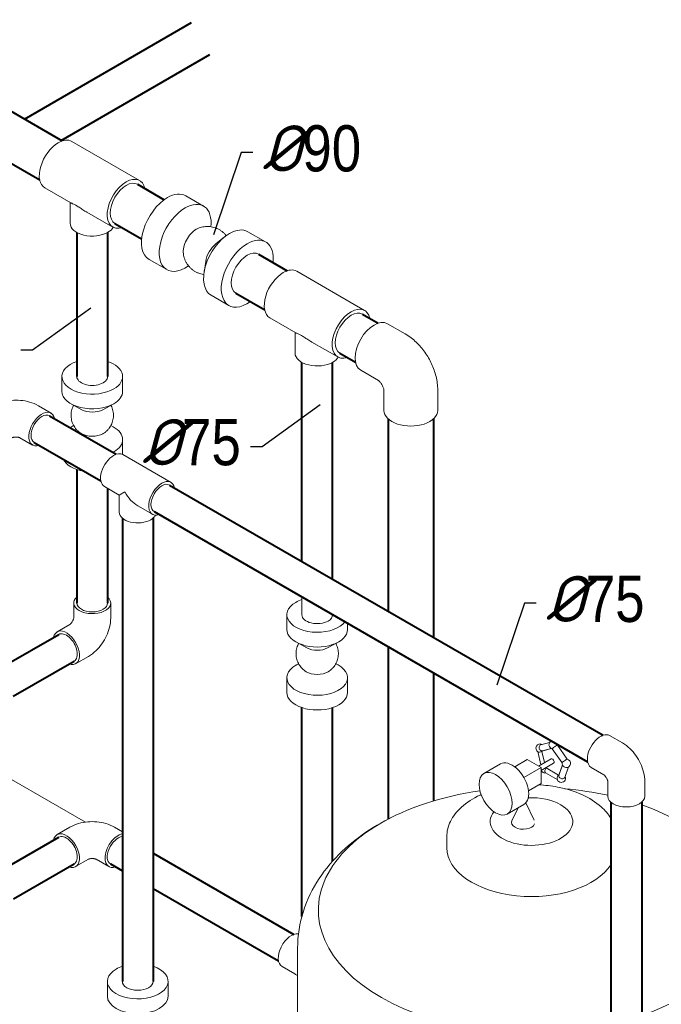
# Model space of a CAD drawing. Extents: x 4114239 to 5838486, y 780458 to 1383318.
# Tile 39 of 231: x 4331482 to 4336228, y 1014696 to 1021980. Entities that reach past the tile are written whole.
import ezdxf

# ---------------------------------------------------------------- set-up
doc = ezdxf.new("R2010")
doc.units = 0
doc.header["$MEASUREMENT"] = 0
doc.layers.add('Основные', color=160, linetype='Continuous', lineweight=40)
doc.styles.add('ГОСТ 250', font='isocpeui.ttf', dxfattribs={"height": 300})

msp = doc.modelspace()

# ---------------------------------------------------------------- linework, layer by layer
at = {"linetype": 'Continuous', "lineweight": 40, "extrusion": (5.55112e-17, 0.816497, 0.57735)}
for p, q in [((4330243.948, 1021979.9843), (4331796.8954, 1021083.3897)), ((4331516.6428, 1021245.1936), (4332751.7332, 1021958.2734)), ((4331789.8188, 1021087.4754, 0), (4332888.3207, 1021721.6958, 0)), ((4330077.0071, 1021690.8342, 0), (4331629.9546, 1020794.2396, 0)), ((4332353.1065, 1020762.2611, 0), (4332550.9032, 1020648.0631, 0)), ((4332186.1656, 1020473.111, 0), (4332383.9623, 1020358.913)), ((4331904.6988, 1020405.8532, 0), (4331904.6988, 1019339.9571, 0)), ((4332132.3454, 1020405.8532), (4332132.3454, 1019339.9571, 0)), ((4333248.2836, 1020245.4304, 0), (4333460.885, 1020122.6849, 0)), ((4333081.3427, 1019956.2803, 0), (4333293.9442, 1019833.5348, 0)), ((4334017.0961, 1019801.5562, 0), (4334132.7696, 1019734.7721, 0)), ((4333850.1552, 1019512.4062, 0), (4333965.8288, 1019445.622, 0)), ((4333568.6884, 1017972.6019, 0), (4333568.6884, 1019445.1483, 0)), ((4333796.335, 1017841.17, 0), (4333796.335, 1019445.1483)), ((4331702.8935, 1019049.8191, 0), (4332195.9192, 1018765.1705, 0)), ((4334208.0597, 1019026.0658, 0), (4334208.0597, 1017603.4607, 0)), ((4334541.9414, 1019026.0658), (4334541.9414, 1017410.694, 0)), ((4331589.0702, 1018852.6713, 0), (4332082.0959, 1018568.0227, 0)), ((4331904.6988, 1018653.1956, 0), (4331904.6988, 1017664.7535)), ((4332589.9515, 1018537.6759, 0), (4335796.3776, 1016686.4449, 0)), ((4332132.3454, 1018512.7248), (4332132.3454, 1017664.7535)), ((4332476.1282, 1018340.5281, 0), (4335682.5543, 1016489.2971, 0)), ((4332241.0759, 1018292.6614), (4332241.0759, 1014865.5067, 0)), ((4332468.7225, 1018292.6614), (4332468.7225, 1014865.5067)), ((4331349.5793, 1017189.1543, 0), (4331770.3775, 1017432.1023)), ((4334208.0597, 1017340.597), (4334208.0597, 1016066.4932)), ((4331434.6549, 1016975.4091, 0), (4331884.2008, 1017234.9545)), ((4334541.9414, 1017147.8303, 0), (4334541.9414, 1016200.2557)), ((4333568.6884, 1015345.8689, 0), (4333568.6884, 1016891.2001, 0)), ((4333796.335, 1015755.3594, 0), (4333796.335, 1016891.2001, 0)), ((4335854.6265, 1016191.2593, 0), (4335854.6265, 1012779.2223, 0)), ((4336082.2732, 1016191.2593), (4336082.2732, 1012779.2223, 0)), ((4331420.3752, 1015729.6295, 0), (4331770.3775, 1015931.7035, 0)), ((4332468.7225, 1015815.0465, 0), (4333510.4395, 1015213.6109, 0)), ((4331435.2822, 1015475.3724, 0), (4331884.2008, 1015734.5557)), ((4332152.8434, 1015734.5557, 0), (4332241.0759, 1015683.6146, 0)), ((4332468.7225, 1015552.1828, 0), (4333396.6162, 1015016.4631, 0))]:
    msp.add_line(p, q, dxfattribs=at)
at = {"color": 0, "linetype": 'Continuous', "lineweight": 0, "extrusion": (5.55112e-17, 0.816497, 0.57735)}
for p, q in [((4331866.8138, 1021079.8232, 0), (4332369.0418, 1020789.8618, 0)), ((4331668.0024, 1020735.4718, 0), (4331859.5259, 1020624.8956, 0)), ((4331854.6165, 1020473.9445), (4331854.6165, 1020627.7301, 0)), ((4332710.4172, 1020676.885, 0), (4332841.3399, 1020601.2967, 0)), ((4331978.7069, 1020556.0865, 0), (4332170.2304, 1020445.5103, 0)), ((4333169.7197, 1020411.7066, 0), (4333300.6423, 1020336.1183, 0)), ((4332933.7668, 1020322.3649, 0), (4332997.833, 1020373.4911, 0)), ((4332438.7589, 1020206.3589, 0), (4332569.6815, 1020130.7707)), ((4332857.4571, 1020190.1926, 0), (4332845.2136, 1020109.1465)), ((4333530.8034, 1020119.1184, 0), (4334033.0314, 1019829.1569)), ((4332898.0613, 1019941.1805, 0), (4333028.984, 1019865.5923, 0)), ((4333331.992, 1019774.7669), (4333523.5155, 1019664.1908)), ((4334333.6107, 1019655.6174, 0), (4334202.6881, 1019731.2056, 0)), ((4333518.6061, 1019513.2396), (4333518.6061, 1019667.0252, 0)), ((4333642.6965, 1019595.3816, 0), (4333834.22, 1019484.8055)), ((4331793.9107, 1019339.9571, 0), (4331793.9107, 1019230.9118, 0)), ((4332243.1335, 1019339.9571), (4332243.1335, 1019230.9118)), ((4334134.6791, 1019311.3353, 0), (4334003.8766, 1019386.8542, 0)), ((4334176.1891, 1019239.4379), (4334176.1891, 1019088.4002, 0)), ((4334573.8119, 1019239.5766, 0), (4334573.8119, 1019088.4002)), ((4331714.2758, 1019069.5338, 0), (4331619.8398, 1019124.0565)), ((4331941.3789, 1019094.5707, 0), (4331864.2358, 1019136.6674, 0)), ((4332095.6653, 1019094.5707), (4332172.8084, 1019136.6674)), ((4331880.9756, 1018977.4154), (4331864.2358, 1018968.2805)), ((4332156.0686, 1018977.4154), (4332172.8084, 1018968.2805, 0)), ((4331577.6879, 1018832.9565, 0), (4331483.2518, 1018887.4792)), ((4331937.0202, 1018918.6456, 0), (4331937.0187, 1018918.6466)), ((4332100.024, 1018918.6456, 0), (4332100.0255, 1018918.6466)), ((4332243.1335, 1018874.0362), (4332243.1335, 1018764.9909)), ((4332601.3339, 1018557.3907, 0), (4332245.0525, 1018763.0898)), ((4332218.3112, 1018463.0924, 0), (4332108.4645, 1018526.5124)), ((4332218.3112, 1018463.0924), (4332258.3169, 1018486.1897)), ((4332218.3112, 1018463.0924, 0), (4332218.3112, 1018336.2524)), ((4332464.7459, 1018320.8133, 0), (4332354.8992, 1018384.2333, 0)), ((4331881.9341, 1017555.7082), (4331881.9341, 1017664.7535)), ((4332155.1101, 1017555.7082), (4332155.1101, 1017664.7535)), ((4333568.6884, 1017577.9616, 0), (4333568.6884, 1017709.7382, 0)), ((4333457.9003, 1017468.9162, 0), (4333457.9003, 1017577.9616, 0)), ((4333796.335, 1017577.9616, 0), (4333796.335, 1017578.3063, 0)), ((4331853.4312, 1017506.3397), (4331758.9952, 1017451.817)), ((4333907.1231, 1017468.9162, 0), (4333907.1231, 1017514.3428, 0)), ((4333605.3685, 1017332.5752, 0), (4333528.2254, 1017374.6719, 0)), ((4333759.6549, 1017332.5752), (4333836.798, 1017374.6719, 0)), ((4331990.0192, 1017269.7624), (4331895.5832, 1017215.2397)), ((4333544.9652, 1017215.4199, 0), (4333528.2254, 1017206.285, 0)), ((4333820.0582, 1017215.4199, 0), (4333836.798, 1017206.285, 0)), ((4333457.9003, 1017002.9953), (4333457.9003, 1017112.0406, 0)), ((4333907.1231, 1017002.9953), (4333907.1231, 1017112.0406, 0)), ((4335336.9018, 1016616.3639, 0), (4335401.6237, 1016633.2944, 0)), ((4335845.5109, 1016684.3642), (4335939.9469, 1016629.8415, 0)), ((4335336.7166, 1016468.2598, 0), (4335313.2668, 1016565.1343, 0)), ((4335344.3243, 1016567.0319), (4335364.3689, 1016484.2248, 0)), ((4335415.1424, 1016587.7734, 0), (4335345.1407, 1016569.4618)), ((4335348.5777, 1016571.7294, 0), (4335413.2996, 1016588.6599)), ((4335420.8538, 1016586.0058, 0), (4335493.7559, 1016482.7553)), ((4335458.5424, 1016612.6166), (4335531.4445, 1016509.3661)), ((4335143.0641, 1016452.9534, 0), (4335236.2889, 1016506.7767, 0)), ((4335338.2369, 1016447.917), (4335236.2889, 1016506.7767)), ((4335319.8594, 1016458.5273, 0), (4335412.4138, 1016511.9636, 0)), ((4335338.2369, 1016426.6966), (4335430.7913, 1016480.1329)), ((4335037.6404, 1016474.144, 0), (4334915.3028, 1016403.5124)), ((4335338.2369, 1016447.917), (4335210.6518, 1016374.2558)), ((4335338.2369, 1016330.1976, 0), (4335338.2369, 1016447.917)), ((4335457.9748, 1016359.2152), (4335371.0682, 1016409.3907)), ((4335375.1628, 1016445.4355, 0), (4335468.0423, 1016391.8116, 0)), ((4335470.1795, 1016392.3706, 0), (4335495.5531, 1016467.8939, 0)), ((4335496.142, 1016466.453), (4335470.3513, 1016389.6884, 0)), ((4335539.8761, 1016451.7596, 0), (4335514.0854, 1016374.995)), ((4335708.9229, 1016447.7868), (4335803.2783, 1016393.3107)), ((4331967.6214, 1016043.8851), (4331420.3752, 1016359.8379, 0)), ((4335245.0121, 1016276.3743), (4335338.2369, 1016330.1976, 0)), ((4335831.8618, 1016234.8503), (4335831.8618, 1016343.8026)), ((4336105.0378, 1016234.8503, 0), (4336105.0378, 1016343.8956, 0)), ((4335226.1879, 1016187.4751, 0), (4335287.3346, 1016059.1049)), ((4335210.6518, 1016174.4794, 0), (4335088.3143, 1016103.8477, 0)), ((4335168.3954, 1016150.0826), (4335122.7882, 1016054.3356, 0)), ((4331853.4312, 1016005.9409), (4331758.9952, 1015951.4183)), ((4332183.613, 1016005.9409), (4332241.0759, 1015972.7647, 0)), ((4334640.7, 1015854.7009), (4334640.7, 1015935.2545, 0)), ((4331990.0192, 1015769.3636, 0), (4331895.5832, 1015714.8409, 0)), ((4332047.025, 1015769.3636, 0), (4332141.461, 1015714.8409)), ((4333537.2515, 1014322.0164), (4333537.2515, 1015111.5)), ((4333517.4208, 1014920.4302), (4333422.9848, 1014974.9528)), ((4332130.2878, 1014865.5067, 0), (4332130.2878, 1014756.4614, 0)), ((4332579.5105, 1014865.5067), (4332579.5105, 1014756.4614))]:
    msp.add_line(p, q, dxfattribs=at)
at = {"color": 7, "lineweight": 25, "ltscale": 1000}
for points in [[(4333206.3232, 1020996.2721), (4333118.8151, 1020996.2721), (4332915.8545, 1020389.5924)], [(4331489.7206, 1019538.7035), (4331577.2287, 1019538.7035), (4332006.8542, 1019849.5317)], [(4333187.9533, 1018822.7006), (4333275.4614, 1018822.7006), (4333705.0869, 1019133.5289)], [(4335302.5994, 1017663.2828), (4335215.0913, 1017663.2828), (4335012.1308, 1017056.6032)]]:
    msp.add_lwpolyline(points, dxfattribs=at)
at = {"color": 0, "linetype": 'Continuous', "lineweight": 0}
for centre, start, end in [((4335330.7611, 1016590.9132, 0), 62.42886138, 239.96579585), ((4335427.7194, 1016616.2764), 115.93604387, 257.45537254), ((4335427.7194, 1016616.2764), 352.99419626, 4.06395601), ((4335524.6777, 1016478.9554, 0), 172.5632129, 239.83989703), ((4335524.6777, 1016478.9554, 0), 263.01845229, 77.88635601), ((4335367.7959, 1016437.9169, 0), 200.64821222, 282.23058825), ((4335487.6429, 1016368.7231, 0), 184.59654565, 23.6597629)]:
    msp.add_arc(centre, 31.1545, start, end, dxfattribs=at)
at = {"color": 0, "linetype": 'Continuous', "lineweight": 0, "extrusion": (8.69853e-17, 2.06174e-16, -1)}
for centre, start_param, end_param in [((4331767.4081, 1020907.6475, 0), 3.141592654, 5.497787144), ((4331767.4081, 1020907.6475, 0), 5.497787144, 6.283185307), ((4332269.6361, 1020617.6861, 0), 2.567517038, 5.497787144), ((4332269.6361, 1020617.6861, 0), 5.497787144, 6.857260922), ((4333431.3977, 1019946.9426), 5.497787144, 6.283185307), ((4333431.3977, 1019946.9426), 3.141592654, 5.497787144), ((4333933.6257, 1019656.9812, 0), 5.497787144, 6.857260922), ((4333933.6257, 1019656.9812, 0), 2.567517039, 5.497787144), ((4334103.2823, 1019559.0299, 0), 3.141592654, 6.283185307)]:
    msp.add_ellipse(centre, major_axis=(99.4057, 172.1757), ratio=0.577350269, start_param=start_param, end_param=end_param, dxfattribs=at)
at = {"color": 0, "linetype": 'Continuous', "lineweight": 0, "extrusion": (1.11556e-17, 1.85856e-16, -1)}
for centre, major_axis, end_param in [((4332269.6361, 1020617.6861, 0), (83.4704, 144.575), 6.283185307), ((4333164.8132, 1020100.8553, 0), (83.4704, 144.575), 6.283185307), ((4333933.6257, 1019656.9812, 0), (83.4704, 144.575), 6.283185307), ((4331645.9818, 1018951.2452), (56.9117, 98.5739), 6.283185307), ((4332533.0399, 1018439.102, 0), (56.9117, 98.5739), 6.283185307), ((4332209.755, 1015833.1296, 0), (56.9117, 98.5739), 5.897495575)]:
    msp.add_ellipse(centre, major_axis=major_axis, ratio=0.577350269, start_param=3.141592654, end_param=end_param, dxfattribs=at)
at = {"color": 0, "linetype": 'Continuous', "lineweight": 0, "extrusion": (-9.98667e-17, -6.4407e-18, -1)}
for centre, major_axis, start_param, end_param in [((4332574.588, 1020441.622, 0), (135.8292, 235.263), 3.141592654, 5.497787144), ((4332574.588, 1020441.622, 0), (135.8292, 235.263), 5.497787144, 6.283185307), ((4332705.5107, 1020366.0337), (135.8292, 235.263), 2.229281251, 5.497787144), ((4332705.5107, 1020366.0337), (135.8292, 235.263), 5.497787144, 7.195496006), ((4332787.6056, 1020318.6362, 0), (67.9146, 117.6315), 3.790629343, 5.497787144), ((4332787.6056, 1020318.6362, 0), (67.9146, 117.6315), 5.497787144, 5.634148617), ((4333033.8905, 1020176.4436, 0), (135.8292, 235.263), 5.497787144, 6.283185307), ((4333033.8905, 1020176.4436, 0), (135.8292, 235.263), 3.141592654, 5.497787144), ((4333164.8132, 1020100.8553, 0), (135.8292, 235.263), 5.497787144, 7.192197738), ((4332951.7955, 1020223.8411, 0), (67.9146, 117.6315), 4.115821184, 5.308956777), ((4333164.8132, 1020100.8553, 0), (135.8292, 235.263), 2.232580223, 5.497787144)]:
    msp.add_ellipse(centre, major_axis=major_axis, ratio=0.577350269, start_param=start_param, end_param=end_param, dxfattribs=at)
at = {"color": 0, "linetype": 'Continuous', "lineweight": 0, "extrusion": (-7.59689e-17, 1.66533e-16, -1)}
for centre, start_param, end_param in [((4332018.5221, 1020473.9445, 0), 3.926990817, 6.283185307), ((4332018.5221, 1020473.9445, 0), 3.467967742, 3.926990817), ((4333682.5117, 1019513.2396, 0), 3.926990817, 6.283185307), ((4333682.5117, 1019513.2396, 0), 3.467967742, 3.926990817)]:
    msp.add_ellipse(centre, major_axis=(-163.9056, 0), ratio=0.577350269, start_param=start_param, end_param=end_param, dxfattribs=at)
at = {"color": 0, "linetype": 'Continuous', "lineweight": 0, "extrusion": (-1.10799e-16, 2.22045e-16, -1)}
for centre, major_axis, start_param, end_param in [((4332018.5221, 1019339.9571, 0), (224.6114, 0), 0.785398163, 4.180970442), ((4332018.5221, 1019339.9571, 0), (224.6114, 0), 5.243807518, 7.068583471), ((4332018.5221, 1019230.9118), (224.6114, 0), 0.785398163, 3.141592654), ((4332018.5221, 1019230.9118), (224.6114, 0), 0, 0.785398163), ((4332018.5221, 1019141.6929), (112.3057, 0), 0.813576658, 2.328015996), ((4332018.5221, 1018874.0362), (224.6114, 0), 3.891838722, 3.955169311), ((4332018.5221, 1018874.0362), (224.6114, 0), 5.46960865, 7.068583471), ((4332018.5221, 1018963.2551), (112.3057, 0), 0.785398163, 2.382868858), ((4332018.5221, 1018963.2551), (112.3057, 0), 0.758723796, 0.785398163), ((4332018.5221, 1018874.0362), (224.6114, 0), 0.785398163, 0.820550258), ((4332018.5221, 1018764.9909), (224.6114, 0), 0, 0.00656393), ((4332018.5221, 1018764.9909), (224.6114, 0), 1.848514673, 2.863874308), ((4333682.5117, 1017577.9616, 0), (224.6114, 0), 0.416904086, 3.926990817), ((4333682.5117, 1017577.9616, 0), (224.6114, 0), 3.926990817, 4.180970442), ((4333682.5117, 1017468.9162, 0), (224.6114, 0), 0, 3.141592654), ((4333682.5117, 1017379.6973, 0), (112.3057, 0), 0.813576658, 2.328015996), ((4333682.5117, 1017112.0406, 0), (224.6114, 0), 5.46960865, 10.210176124), ((4333682.5117, 1017112.0406, 0), (224.6114, 0), 3.926990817, 3.955169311), ((4333682.5117, 1017201.2595, 0), (112.3057, 0), 0.758760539, 2.382832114), ((4333682.5117, 1017002.9953, 0), (224.6114, 0), 0, 3.141592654)]:
    msp.add_ellipse(centre, major_axis=major_axis, ratio=0.577350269, start_param=start_param, end_param=end_param, dxfattribs=at)
at = {"color": 0, "linetype": 'Continuous', "lineweight": 0, "extrusion": (-1.09936e-17, 1.66533e-16, -1)}
msp.add_ellipse((4332018.5221, 1019339.9571), major_axis=(113.8233, 0), ratio=0.577350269, start_param=0, end_param=3.141592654, dxfattribs=at)
at = {"color": 0, "linetype": 'Continuous', "lineweight": 0, "extrusion": (-1.28814e-17, 1.99733e-16, -1)}
for centre, major_axis, start_param, end_param in [((4331645.9818, 1018951.2452), (68.294, 118.2887), 2.55590711, 6.868870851), ((4335777.2169, 1016566.0755), (-68.294, -118.2887), 0.785398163, 3.141592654), ((4335777.2169, 1016566.0755), (-68.294, -118.2887), 0, 0.785398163)]:
    msp.add_ellipse(centre, major_axis=major_axis, ratio=0.577350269, start_param=start_param, end_param=end_param, dxfattribs=at)
at = {"color": 0, "linetype": 'Continuous', "lineweight": 0, "extrusion": (6.26308e-17, 1.66533e-16, -1)}
msp.add_ellipse((4334375.0005, 1019088.4002, 0), major_axis=(198.8114, 0), ratio=0.577350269, start_param=0, end_param=3.141592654, dxfattribs=at)
at = {"color": 0, "linetype": 'Continuous', "lineweight": 0, "extrusion": (-4.0637e-17, 1.51659e-16, -1)}
for centre, start_param, end_param in [((4332176.7585, 1018644.8011), 3.141592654, 5.497787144), ((4332176.7585, 1018644.8011), 5.497787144, 6.283185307), ((4332533.0399, 1018439.102, 0), 2.55590711, 5.497787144), ((4332533.0399, 1018439.102, 0), 5.497787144, 6.868870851)]:
    msp.add_ellipse(centre, major_axis=(68.294, 118.2887), ratio=0.577350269, start_param=start_param, end_param=end_param, dxfattribs=at)
at = {"color": 0, "linetype": 'Continuous', "lineweight": 0, "extrusion": (-1.11556e-17, 1.85856e-16, -1)}
for centre, major_axis, start_param, end_param in [((4332354.8992, 1018541.9516), (-96.5823, 167.2854), 3.926990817, 4.71238898), ((4331827.2892, 1017333.5284, 0), (-56.9117, 98.5739), 0, 3.141592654), ((4335124.1461, 1016324.3117, 0), (-86.5057, 149.8323), 0, 3.141592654), ((4331827.2892, 1015833.1296), (68.294, -118.2887), 2.55590711, 6.868870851), ((4331827.2892, 1015833.1296), (-56.9117, 98.5739), 0, 3.141592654)]:
    msp.add_ellipse(centre, major_axis=major_axis, ratio=0.577350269, start_param=start_param, end_param=end_param, dxfattribs=at)
at = {"color": 0, "linetype": 'Continuous', "lineweight": 0, "extrusion": (5.86208e-18, 1.66533e-16, -1)}
for centre, major_axis, start_param, end_param in [((4332354.8992, 1018336.2524), (136.588, 0), 0.785398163, 3.141592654), ((4332354.8992, 1018336.2524), (136.588, 0), 0.27909014, 0.785398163), ((4335968.4498, 1016234.8503), (-136.588, 0), 3.141592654, 6.283185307)]:
    msp.add_ellipse(centre, major_axis=major_axis, ratio=0.577350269, start_param=start_param, end_param=end_param, dxfattribs=at)
at = {"color": 0, "linetype": 'Continuous', "lineweight": 0, "extrusion": (-1.98596e-17, 2.22045e-16, -1)}
for start_param, end_param in [(5.497787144, 6.868870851), (2.55590711, 5.497787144)]:
    msp.add_ellipse((4332018.5221, 1017664.7535, 0), major_axis=(-136.588, 0), ratio=0.577350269, start_param=start_param, end_param=end_param, dxfattribs=at)
at = {"color": 0, "linetype": 'Continuous', "lineweight": 0, "extrusion": (2.73488e-17, 1.66533e-16, -1)}
for centre, major_axis, start_param, end_param in [((4332018.5221, 1017664.7535, 0), (-113.8233, 0), 3.141592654, 6.283185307), ((4333682.5117, 1017577.9616, 0), (113.8233, 0), 0.785398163, 3.141592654), ((4333682.5117, 1017577.9616, 0), (113.8233, 0), 0, 0.785398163), ((4332354.8992, 1014865.5067, 0), (-113.8233, 0), 3.141592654, 6.283185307)]:
    msp.add_ellipse(centre, major_axis=major_axis, ratio=0.577350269, start_param=start_param, end_param=end_param, dxfattribs=at)
at = {"color": 0, "linetype": 'Continuous', "lineweight": 0, "extrusion": (6.09555e-17, 2.27489e-16, -1)}
msp.add_ellipse((4331827.2892, 1017333.5284, 0), major_axis=(68.294, -118.2887), ratio=0.577350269, start_param=2.55590711, end_param=6.868870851, dxfattribs=at)
at = {"color": 0, "linetype": 'Continuous', "lineweight": 0, "extrusion": (-1.06193e-16, 2.02752e-16, -1)}
msp.add_ellipse((4335335.3366, 1016572.0114, 0), major_axis=(22.4207, 5.4272), ratio=0.370681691, start_param=1.236721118, end_param=2.770876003, dxfattribs=at)
at = {"color": 0, "linetype": 'Continuous', "lineweight": 0, "extrusion": (-1.59155e-17, 2.25353e-16, -1)}
msp.add_ellipse((4335342.7398, 1016594.0466, 0), major_axis=(5.8379, -22.3173), ratio=0.806444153, start_param=0, end_param=3.141592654, dxfattribs=at)
at = {"color": 0, "linetype": 'Continuous', "lineweight": 0, "extrusion": (1.65999e-17, 1.37781e-16, -1)}
for centre, start_param, end_param in [((4335324.6443, 1016587.3816), 2.60789968, 2.732807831), ((4335361.679, 1016434.3853, 0), 1.400832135, 1.47617077), ((4335481.5261, 1016365.1916, 0), 0.094625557, 0.219533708)]:
    msp.add_ellipse(centre, major_axis=(-14.9647, 25.9196), ratio=0.577350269, start_param=start_param, end_param=end_param, dxfattribs=at)
at = {"color": 0, "linetype": 'Continuous', "lineweight": 0, "extrusion": (1.04681e-16, 1.70591e-16, -1)}
msp.add_ellipse((4335340.3489, 1016570.1398, 0), major_axis=(19.0121, 8.7749), ratio=0.127728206, start_param=1.070163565, end_param=1.37534665, dxfattribs=at)
at = {"color": 0, "linetype": 'Continuous', "lineweight": 0, "extrusion": (-1.28072e-16, 1.81387e-16, -1)}
msp.add_ellipse((4335439.6981, 1016599.3112), major_axis=(-18.8443, -13.3054), ratio=0.127728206, start_param=0, end_param=3.141592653, dxfattribs=at)
at = {"color": 0, "linetype": 'Continuous', "lineweight": 0, "extrusion": (4.43555e-17, 8.97074e-17, -1)}
msp.add_ellipse((4335421.6025, 1016496.0482, 0), major_axis=(-9.1887, 15.9153), ratio=0.577350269, start_param=0, end_param=3.141592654, dxfattribs=at)
at = {"color": 0, "linetype": 'Continuous', "lineweight": 0, "extrusion": (-1.09383e-16, 5.86756e-17, -1)}
msp.add_ellipse((4335512.6991, 1016495.9206, 0), major_axis=(18.8443, 13.3054), ratio=0.127728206, start_param=3.258759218, end_param=6.166018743, dxfattribs=at)
at = {"color": 0, "linetype": 'Continuous', "lineweight": 0, "extrusion": (-1.11556e-17, 1.85856e-16, -1)}
msp.add_ellipse((4335001.8085, 1016253.68), major_axis=(-86.5057, 149.8323), ratio=0.577350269, dxfattribs=at)
at = {"color": 0, "linetype": 'Continuous', "lineweight": 0, "extrusion": (-9.61481e-17, 5.55112e-17, -1)}
for centre, major_axis, start_param, end_param in [((4335382.6023, 1016429.3684, 0), (11.5341, 19.9776), 3.141592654, 5.1701511), ((4335472.8365, 1016377.2716, 0), (-11.5341, -19.9776), 0.696912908, 2.028558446)]:
    msp.add_ellipse(centre, major_axis=major_axis, ratio=0.577350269, start_param=start_param, end_param=end_param, dxfattribs=at)
at = {"color": 0, "linetype": 'Continuous', "lineweight": 0, "extrusion": (5.3037e-17, 1.57862e-16, -1)}
msp.add_ellipse((4335520.1023, 1016465.3368), major_axis=(-21.867, 7.3467), ratio=0.727503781, start_param=4.43762923, end_param=4.98714873, dxfattribs=at)
at = {"color": 0, "linetype": 'Continuous', "lineweight": 0, "extrusion": (7.93474e-17, 1.49023e-16, -1)}
msp.add_ellipse((4335492.2184, 1016382.3417, 0), major_axis=(-21.867, 7.3467), ratio=0.727503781, start_param=3.141592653, end_param=6.283185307, dxfattribs=at)
at = {"color": 0, "linetype": 'Continuous', "lineweight": 0, "extrusion": (7.46658e-17, 1.58871e-16, -1)}
msp.add_ellipse((4335472.1296, 1016383.5001, 0), major_axis=(14.4422, 15.1619), ratio=0.370681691, start_param=4.957336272, end_param=5.054093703, dxfattribs=at)
at = {"color": 0, "linetype": 'Continuous', "lineweight": 0, "extrusion": (4.28451e-17, 2.22045e-16, -1)}
for start_param, end_param in [(1.189090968, 4.468015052), (4.868965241, 5.0785824), (5.255616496, 5.497787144), (5.497787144, 7.310754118)]:
    msp.add_ellipse((4335267.366, 1015392.1337, 0), major_axis=(1576.5228, 0), ratio=0.577350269, start_param=start_param, end_param=end_param, dxfattribs=at)
at = {"color": 0, "linetype": 'Continuous', "lineweight": 0, "extrusion": (1.27765e-16, 1.66533e-16, -1)}
for start_param, end_param in [(4.633522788, 5.497787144), (5.497787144, 9.848984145)]:
    msp.add_ellipse((4335267.366, 1016047.9172), major_axis=(305.2177, 0), ratio=0.577350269, start_param=start_param, end_param=end_param, dxfattribs=at)
at = {"color": 0, "linetype": 'Continuous', "lineweight": 0, "extrusion": (-2.4532e-17, 1.66533e-16, -1)}
msp.add_ellipse((4335206.1972, 1016041.0921, 0), major_axis=(-86.5057, 0), ratio=0.577350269, start_param=3.364710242, end_param=6.551560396, dxfattribs=at)
at = {"color": 0, "linetype": 'Continuous', "lineweight": 0, "extrusion": (5.55112e-17, 9.61481e-17, -1)}
for centre, major_axis, start_param, end_param in [((4332209.755, 1015833.1296), (-68.294, -118.2887), 0.785398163, 2.686457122), ((4332209.755, 1015833.1296), (-68.294, -118.2887), 5.697499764, 7.068583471), ((4333491.2788, 1015093.2415, 0), (68.294, 118.2887), 3.141592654, 6.070073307)]:
    msp.add_ellipse(centre, major_axis=major_axis, ratio=0.577350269, start_param=start_param, end_param=end_param, dxfattribs=at)
at = {"color": 0, "linetype": 'Continuous', "lineweight": 0, "extrusion": (1.09158e-16, 1.66533e-16, -1)}
msp.add_ellipse((4335267.366, 1015854.7009), major_axis=(626.6661, 0), ratio=0.577350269, start_param=0.356515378, end_param=3.141592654, dxfattribs=at)
at = {"color": 0, "linetype": 'Continuous', "lineweight": 0, "extrusion": (-5.55855e-17, 2.22045e-16, -1)}
for centre, start_param, end_param in [((4332354.8992, 1014865.5067, 0), 2.102214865, 7.068583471), ((4332354.8992, 1014865.5067, 0), 0.785398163, 1.039377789), ((4332354.8992, 1014756.4614), 3.141592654, 6.283185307)]:
    msp.add_ellipse(centre, major_axis=(-224.6114, 0), ratio=0.577350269, start_param=start_param, end_param=end_param, dxfattribs=at)
at = {"color": 0, "linetype": 'Continuous', "lineweight": 0}
for points, knots in [([(4331902.6233, 1020603.8797, 0), (4331898.6185, 1020606.1919, 0), (4331894.8539, 1020608.2532), (4331887.8221, 1020611.9085), (4331884.5546, 1020613.5035, 0), (4331875.5104, 1020617.722, 0), (4331870.4892, 1020619.7854, 0), (4331864.4847, 1020622.4086), (4331862.7371, 1020623.2044, 0), (4331860.6281, 1020624.2812), (4331860.0553, 1020624.5901), (4331859.526, 1020624.8958)], [0, 0, 0, 0, 5.597830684, 5.597830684, 11.195661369, 11.195661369, 22.391322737, 22.391322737, 27.989153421, 27.989153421, 30.299798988, 30.299798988, 30.299798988, 30.299798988]), ([(4331978.707, 1020556.0866, 0), (4331976.5929, 1020557.3071, 0), (4331974.4845, 1020558.5462, 0), (4331967.2952, 1020562.8377), (4331962.2529, 1020565.9621, 0), (4331947.3457, 1020575.4123), (4331937.6935, 1020581.8206, 0), (4331923.9288, 1020590.7707), (4331919.4584, 1020593.6432, 0), (4331910.8081, 1020599.0421, 0), (4331906.6282, 1020601.5675, 0), (4331902.6233, 1020603.8797, 0)], [321.189150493, 321.189150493, 321.189150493, 321.189150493, 323.499796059, 323.499796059, 329.097626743, 329.097626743, 340.293288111, 340.293288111, 345.891118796, 345.891118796, 351.48894948, 351.48894948, 351.48894948, 351.48894948]), ([(4333009.5769, 1020382.4303), (4333008.142, 1020384.2355, 0), (4333006.6725, 1020386.0126), (4333000.6416, 1020393.0244), (4332995.7976, 1020398.0332, 0), (4332985.577, 1020407.437, 0), (4332980.183, 1020411.8479), (4332968.9373, 1020419.9983, 0), (4332963.0665, 1020423.7514), (4332950.9487, 1020430.5374), (4332944.681, 1020433.5818), (4332931.8556, 1020438.9112), (4332925.2762, 1020441.2053, 0), (4332911.9177, 1020445.0058, 0), (4332905.116, 1020446.5185, 0), (4332891.4059, 1020448.7383), (4332884.4743, 1020449.4491), (4332870.5991, 1020450.0581), (4332863.6319, 1020449.9573), (4332849.7801, 1020448.9471), (4332842.872, 1020448.0361, 0), (4332829.2318, 1020445.4206), (4332822.4767, 1020443.7117, 0), (4332810.7119, 1020439.9935, 0), (4332805.6372, 1020438.133, 0), (4332800.662, 1020436.0488)], [32.04822184, 32.04822184, 32.04822184, 32.04822184, 34.325718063, 34.325718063, 41.189284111, 41.189284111, 48.052847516, 48.052847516, 54.916409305, 54.916409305, 61.779970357, 61.779970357, 68.643531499, 68.643531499, 75.507093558, 75.507093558, 82.370657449, 82.370657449, 89.234224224, 89.234224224, 96.097795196, 96.097795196, 102.961372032, 102.961372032, 108.292691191, 108.292691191, 108.292691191, 108.292691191]), ([(4332692.4515, 1020248.6227), (4332693.3313, 1020241.7264, 0), (4332694.6165, 1020234.8698, 0), (4332697.9695, 1020221.3838, 0), (4332700.0421, 1020214.7313, 0), (4332704.9392, 1020201.7346), (4332707.772, 1020195.3685, 0), (4332714.1484, 1020183.0302), (4332717.703, 1020177.0371), (4332725.4722, 1020165.5248, 0), (4332729.7001, 1020159.9861, 0), (4332738.7564, 1020149.4563), (4332743.6002, 1020144.4474, 0), (4332753.8206, 1020135.0433), (4332759.2145, 1020130.6322, 0), (4332770.46, 1020122.4816), (4332776.3306, 1020118.7283), (4332788.4484, 1020111.942), (4332794.716, 1020108.8975, 0), (4332807.5412, 1020103.5677, 0), (4332814.1205, 1020101.2734), (4332827.479, 1020097.4726, 0), (4332834.2806, 1020095.9597), (4332841.8709, 1020094.7305, 0), (4332842.607, 1020094.6161, 0), (4332843.3439, 1020094.5062, 0)], [0, 0, 0, 0, 6.871414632, 6.871414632, 13.734989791, 13.734989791, 20.598572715, 20.598572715, 27.462148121, 27.462148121, 34.325718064, 34.325718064, 41.189284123, 41.189284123, 48.052847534, 48.052847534, 54.916409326, 54.916409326, 61.779970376, 61.779970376, 68.643531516, 68.643531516, 75.507093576, 75.507093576, 76.24326489, 76.24326489, 76.24326489, 76.24326489]), ([(4333566.613, 1019643.1749), (4333562.6081, 1019645.4871, 0), (4333558.8435, 1019647.5484), (4333551.8117, 1019651.2036, 0), (4333548.5442, 1019652.7986), (4333539.5, 1019657.0171), (4333534.4788, 1019659.0806, 0), (4333528.4743, 1019661.7038), (4333526.7267, 1019662.4995, 0), (4333524.6177, 1019663.5763, 0), (4333524.0449, 1019663.8853, 0), (4333523.5156, 1019664.1909, 0)], [0, 0, 0, 0, 5.597830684, 5.597830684, 11.195661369, 11.195661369, 22.391322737, 22.391322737, 27.989153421, 27.989153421, 30.299798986, 30.299798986, 30.299798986, 30.299798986]), ([(4333642.6966, 1019595.3817, 0), (4333640.5825, 1019596.6023, 0), (4333638.4741, 1019597.8413), (4333631.2848, 1019602.1329, 0), (4333626.2425, 1019605.2573), (4333611.3353, 1019614.7074, 0), (4333601.6831, 1019621.1157, 0), (4333587.9184, 1019630.0659), (4333583.448, 1019632.9384, 0), (4333574.7977, 1019638.3372), (4333570.6178, 1019640.8627), (4333566.613, 1019643.1749)], [321.189150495, 321.189150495, 321.189150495, 321.189150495, 323.499796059, 323.499796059, 329.097626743, 329.097626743, 340.293288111, 340.293288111, 345.891118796, 345.891118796, 351.48894948, 351.48894948, 351.48894948, 351.48894948]), ([(4334333.6107, 1019655.6174, 0), (4334363.9694, 1019638.0898, 0), (4334390.7238, 1019617.2888, 0), (4334438.9486, 1019571.353), (4334460.3945, 1019546.1596, 0), (4334498.3469, 1019492.4079), (4334514.8365, 1019463.8471, 0), (4334542.4106, 1019404.1035), (4334553.5058, 1019372.9341, 0), (4334569.175, 1019308.2023), (4334573.8119, 1019274.6318, 0), (4334573.8119, 1019239.5766, 0)], [1.570796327, 1.570796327, 1.570796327, 1.570796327, 1.884955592, 1.884955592, 2.199114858, 2.199114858, 2.513274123, 2.513274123, 2.827433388, 2.827433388, 3.141592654, 3.141592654, 3.141592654, 3.141592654]), ([(4334134.6398, 1019311.3604, 0), (4334134.6398, 1019311.3604, 0), (4334135.0678, 1019311.0903), (4334136.7312, 1019309.8362), (4334138.1458, 1019308.6845), (4334141.5509, 1019305.5286, 0), (4334143.5436, 1019303.5228, 0), (4334147.8578, 1019298.7085, 0), (4334150.1894, 1019295.8719, 0), (4334154.9306, 1019289.5116), (4334157.3392, 1019285.9628, 0), (4334161.9316, 1019278.4749, 0), (4334164.1082, 1019274.528, 0), (4334167.9582, 1019266.7237), (4334169.6348, 1019262.8658, 0), (4334172.3517, 1019255.7533, 0), (4334173.4125, 1019252.4819, 0), (4334174.9515, 1019246.9161), (4334175.4534, 1019244.5841, 0), (4334176.0514, 1019241.1242), (4334176.1558, 1019239.9691, 0), (4334176.1893, 1019239.448), (4334176.1912, 1019239.3913, 0), (4334176.1912, 1019239.3913, 0)], [1.609820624, 1.609820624, 1.609820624, 1.609820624, 1.722608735, 1.722608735, 1.864682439, 1.864682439, 2.007227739, 2.007227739, 2.155393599, 2.155393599, 2.310225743, 2.310225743, 2.46900367, 2.46900367, 2.626633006, 2.626633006, 2.7784948, 2.7784948, 2.9234041, 2.9234041, 3.064778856, 3.064778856, 3.102568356, 3.102568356, 3.102568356, 3.102568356]), ([(4331619.8398, 1019124.0565), (4331598.9757, 1019136.1024), (4331577.401, 1019144.8788, 0), (4331533.4866, 1019157.7973, 0), (4331511.1206, 1019161.9047), (4331466.0827, 1019166.0231), (4331443.4151, 1019166.0231), (4331398.3772, 1019161.9047, 0), (4331376.0112, 1019157.7973), (4331332.0968, 1019144.8788), (4331310.5221, 1019136.1024), (4331289.658, 1019124.0565, 0)], [4.71238898, 4.71238898, 4.71238898, 4.71238898, 5.026548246, 5.026548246, 5.340707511, 5.340707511, 5.654866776, 5.654866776, 5.969026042, 5.969026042, 6.283185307, 6.283185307, 6.283185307, 6.283185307]), ([(4331880.9756, 1019127.5326), (4331878.5036, 1019123.002), (4331876.2531, 1019118.3453), (4331871.7044, 1019107.6082), (4331869.537, 1019101.4502), (4331865.9911, 1019088.9368), (4331864.6058, 1019082.5573), (4331862.6423, 1019069.7002), (4331862.0604, 1019063.198), (4331861.7099, 1019050.1966), (4331861.9405, 1019043.6724), (4331863.2083, 1019030.7283, 0), (4331864.2479, 1019024.2834, 0), (4331867.1143, 1019011.5971), (4331868.9467, 1019005.3313, 0), (4331873.3674, 1018993.0996, 0), (4331875.9643, 1018987.11, 0), (4331881.8707, 1018975.5224), (4331885.1917, 1018969.902), (4331892.4923, 1018959.1382, 0), (4331896.4859, 1018953.974, 0), (4331905.0675, 1018944.2008, 0), (4331909.672, 1018939.5729, 0), (4331919.4015, 1018930.9419, 0), (4331924.5453, 1018926.922, 0), (4331932.2364, 1018921.6483, 0), (4331934.6081, 1018920.1146, 0), (4331937.0187, 1018918.6466, 0)], [27.047774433, 27.047774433, 27.047774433, 27.047774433, 32.145621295, 32.145621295, 38.573055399, 38.573055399, 45.000485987, 45.000485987, 51.427914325, 51.427914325, 57.855341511, 57.855341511, 64.2827685, 64.2827685, 70.710196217, 70.710196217, 77.137625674, 77.137625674, 83.565058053, 83.565058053, 89.992494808, 89.992494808, 96.419937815, 96.419937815, 102.847389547, 102.847389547, 105.636964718, 105.636964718, 105.636964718, 105.636964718]), ([(4332100.0255, 1018918.6466, 0), (4332105.5869, 1018922.0335, 0), (4332110.9471, 1018925.7749, 0), (4332121.134, 1018933.8748, 0), (4332125.981, 1018938.248, 0), (4332135.0764, 1018947.5448), (4332139.3425, 1018952.4865), (4332147.2121, 1018962.8415, 0), (4332150.831, 1018968.275, 0), (4332157.3529, 1018979.5277, 0), (4332160.2685, 1018985.3687, 0), (4332165.3416, 1018997.3446, 0), (4332167.5088, 1019003.5026, 0), (4332171.0543, 1019016.0161, 0), (4332172.4394, 1019022.3957, 0), (4332174.4025, 1019035.2528, 0), (4332174.9841, 1019041.7551, 0), (4332175.3343, 1019054.7565), (4332175.1034, 1019061.2806, 0), (4332173.8352, 1019074.2247), (4332172.7954, 1019080.6696, 0), (4332169.9285, 1019093.3558, 0), (4332168.0959, 1019099.6216, 0), (4332163.6748, 1019111.8531, 0), (4332161.0778, 1019117.8426, 0), (4332157.4577, 1019124.9441, 0), (4332156.7723, 1019126.2431, 0), (4332156.0686, 1019127.5326, 0)], [0, 0, 0, 0, 6.435830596, 6.435830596, 12.863278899, 12.863278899, 19.290735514, 19.290735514, 25.718182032, 25.718182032, 32.145621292, 32.145621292, 38.57305539, 38.57305539, 45.000485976, 45.000485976, 51.427914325, 51.427914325, 57.855341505, 57.855341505, 64.282768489, 64.282768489, 70.7101962, 70.7101962, 77.13762566, 77.13762566, 78.588515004, 78.588515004, 78.588515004, 78.588515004]), ([(4331483.3324, 1018887.4326, 0), (4331483.2444, 1018887.4778, 0), (4331482.9477, 1018887.6249), (4331481.7233, 1018888.1443), (4331480.5481, 1018888.5919), (4331477.4913, 1018889.5366, 0), (4331475.608, 1018890.0345, 0), (4331471.2492, 1018890.9499, 0), (4331468.7535, 1018891.3637, 0), (4331463.3256, 1018892.0009, 0), (4331460.3789, 1018892.215, 0), (4331454.3304, 1018892.3744), (4331451.2268, 1018892.3127, 0), (4331445.2471, 1018891.9198), (4331442.3698, 1018891.5905, 0), (4331437.1953, 1018890.7603), (4331434.881, 1018890.2659), (4331431.0364, 1018889.2666, 0), (4331429.4755, 1018888.7628, 0), (4331427.2117, 1018887.9288), (4331426.4897, 1018887.5939, 0), (4331426.2064, 1018887.4535), (4331426.1821, 1018887.4412, 0), (4331426.1654, 1018887.4326, 0)], [4.770567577, 4.770567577, 4.770567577, 4.770567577, 4.864177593, 4.864177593, 5.006287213, 5.006287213, 5.148915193, 5.148915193, 5.297199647, 5.297199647, 5.452171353, 5.452171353, 5.611090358, 5.611090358, 5.76884372, 5.76884372, 5.920802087, 5.920802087, 6.065782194, 6.065782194, 6.207213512, 6.207213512, 6.225006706, 6.225006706, 6.225006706, 6.225006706]), ([(4331853.3506, 1017506.2932), (4331853.4337, 1017506.3468), (4331853.7095, 1017506.5302), (4331854.7714, 1017507.3309, 0), (4331855.7467, 1017508.1249, 0), (4331858.0932, 1017510.2997), (4331859.4661, 1017511.6818, 0), (4331862.4383, 1017514.9989, 0), (4331864.0444, 1017516.9533), (4331867.3102, 1017521.3354), (4331868.969, 1017523.7804), (4331872.1313, 1017528.9388), (4331873.6297, 1017531.6575), (4331876.2792, 1017537.0324, 0), (4331877.4327, 1017539.6889, 0), (4331879.301, 1017544.5852, 0), (4331880.0299, 1017546.8367), (4331881.0868, 1017550.6659), (4331881.4311, 1017552.2695, 0), (4331881.8407, 1017554.6471, 0), (4331881.9117, 1017555.4398), (4331881.9317, 1017555.7553, 0), (4331881.9332, 1017555.7825, 0), (4331881.9341, 1017555.8013, 0)], [4.770567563, 4.770567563, 4.770567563, 4.770567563, 4.864177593, 4.864177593, 5.006287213, 5.006287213, 5.148915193, 5.148915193, 5.297199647, 5.297199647, 5.452171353, 5.452171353, 5.611090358, 5.611090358, 5.76884372, 5.76884372, 5.920802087, 5.920802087, 6.065782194, 6.065782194, 6.207213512, 6.207213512, 6.22500671, 6.22500671, 6.22500671, 6.22500671]), ([(4331990.0192, 1017269.7624), (4332010.8833, 1017281.8083), (4332029.2712, 1017296.1044, 0), (4332062.4162, 1017327.6761, 0), (4332077.1563, 1017344.9919), (4332103.2419, 1017381.9367, 0), (4332114.5757, 1017401.5673), (4332133.528, 1017442.6305), (4332141.1538, 1017464.0537), (4332151.9233, 1017508.544, 0), (4332155.1101, 1017531.6164, 0), (4332155.1101, 1017555.7082)], [4.71238898, 4.71238898, 4.71238898, 4.71238898, 5.026548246, 5.026548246, 5.340707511, 5.340707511, 5.654866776, 5.654866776, 5.969026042, 5.969026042, 6.283185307, 6.283185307, 6.283185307, 6.283185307]), ([(4333544.9652, 1017365.537, 0), (4333542.4923, 1017361.005), (4333540.2412, 1017356.3466, 0), (4333535.6922, 1017345.6078), (4333533.5251, 1017339.4498), (4333529.9795, 1017326.9363), (4333528.5944, 1017320.5567), (4333526.6313, 1017307.6996), (4333526.0497, 1017301.1973), (4333525.6996, 1017288.196), (4333525.9304, 1017281.6718, 0), (4333527.1986, 1017268.7277, 0), (4333528.2384, 1017262.2828, 0), (4333531.1053, 1017249.5966, 0), (4333532.9379, 1017243.3309), (4333537.359, 1017231.0993), (4333539.956, 1017225.1098), (4333545.8628, 1017213.5224, 0), (4333549.184, 1017207.9021, 0), (4333556.4849, 1017197.1385), (4333560.4788, 1017191.9745, 0), (4333569.0607, 1017182.2016, 0), (4333573.6653, 1017177.5738, 0), (4333583.3951, 1017168.9431, 0), (4333588.5391, 1017164.9234, 0), (4333596.2303, 1017159.65, 0), (4333598.6021, 1017158.1163), (4333601.0127, 1017156.6483)], [27.046087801, 27.046087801, 27.046087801, 27.046087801, 32.145621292, 32.145621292, 38.57305539, 38.57305539, 45.000485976, 45.000485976, 51.427914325, 51.427914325, 57.855341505, 57.855341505, 64.282768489, 64.282768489, 70.7101962, 70.7101962, 77.13762566, 77.13762566, 83.565058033, 83.565058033, 89.992494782, 89.992494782, 96.419937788, 96.419937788, 102.847389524, 102.847389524, 105.636964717, 105.636964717, 105.636964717, 105.636964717]), ([(4333764.0107, 1017156.6483), (4333769.5722, 1017160.0351, 0), (4333774.9326, 1017163.7764, 0), (4333785.1197, 1017171.8759), (4333789.9669, 1017176.2489), (4333799.0626, 1017185.5455), (4333803.3288, 1017190.487), (4333811.1988, 1017200.8418, 0), (4333814.8179, 1017206.2751), (4333821.3401, 1017217.5276), (4333824.256, 1017223.3685, 0), (4333829.3294, 1017235.3442), (4333831.4968, 1017241.5022, 0), (4333835.0427, 1017254.0156), (4333836.4281, 1017260.3952, 0), (4333838.3915, 1017273.2522), (4333838.9734, 1017279.7544, 0), (4333839.3239, 1017292.7558, 0), (4333839.0933, 1017299.28, 0), (4333837.8255, 1017312.2241), (4333836.7859, 1017318.6691, 0), (4333833.9195, 1017331.3553, 0), (4333832.0871, 1017337.6211, 0), (4333827.6664, 1017349.8529), (4333825.0695, 1017355.8424, 0), (4333821.4489, 1017362.9456, 0), (4333820.7627, 1017364.2461, 0), (4333820.0582, 1017365.537)], [0, 0, 0, 0, 6.4358306, 6.4358306, 12.863278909, 12.863278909, 19.290735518, 19.290735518, 25.71818204, 25.71818204, 32.145621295, 32.145621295, 38.573055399, 38.573055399, 45.000485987, 45.000485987, 51.427914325, 51.427914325, 57.855341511, 57.855341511, 64.2827685, 64.2827685, 70.710196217, 70.710196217, 77.137625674, 77.137625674, 78.590201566, 78.590201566, 78.590201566, 78.590201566]), ([(4336105.0378, 1016343.8956, 0), (4336105.0378, 1016367.9875), (4336101.851, 1016391.0599, 0), (4336091.0816, 1016435.5501), (4336083.4557, 1016456.9734), (4336064.5034, 1016498.0365, 0), (4336053.1696, 1016517.6672), (4336027.084, 1016554.612), (4336012.3439, 1016571.9278, 0), (4335979.1989, 1016603.4995), (4335960.8111, 1016617.7956, 0), (4335939.9469, 1016629.8415)], [3.141592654, 3.141592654, 3.141592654, 3.141592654, 3.455751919, 3.455751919, 3.769911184, 3.769911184, 4.08407045, 4.08407045, 4.398229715, 4.398229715, 4.71238898, 4.71238898, 4.71238898, 4.71238898]), ([(4335831.8632, 1016343.7713), (4335831.8632, 1016343.7713), (4335831.8496, 1016344.122, 0), (4335831.6736, 1016345.5519), (4335831.4736, 1016346.7935, 0), (4335830.7634, 1016349.9131, 0), (4335830.2529, 1016351.7931), (4335828.8663, 1016356.0256, 0), (4335827.9768, 1016358.3938, 0), (4335825.8147, 1016363.4131), (4335824.5267, 1016366.0721), (4335821.6405, 1016371.3899, 0), (4335820.0352, 1016374.0469, 0), (4335816.7052, 1016379.029, 0), (4335814.9813, 1016381.3562, 0), (4335811.6751, 1016385.4223, 0), (4335810.0898, 1016387.1794, 0), (4335807.3021, 1016390.0092), (4335806.0854, 1016391.1092, 0), (4335804.2311, 1016392.6527), (4335803.5802, 1016393.1105, 0), (4335803.2844, 1016393.3073, 0), (4335803.2519, 1016393.3275, 0), (4335803.2519, 1016393.3275, 0)], [3.180134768, 3.180134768, 3.180134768, 3.180134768, 3.293381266, 3.293381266, 3.435490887, 3.435490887, 3.578118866, 3.578118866, 3.72640332, 3.72640332, 3.881375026, 3.881375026, 4.040294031, 4.040294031, 4.198047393, 4.198047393, 4.35000576, 4.35000576, 4.494985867, 4.494985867, 4.636417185, 4.636417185, 4.673846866, 4.673846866, 4.673846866, 4.673846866]), ([(4335320.6938, 1016320.0692), (4335368.2466, 1016317.6291), (4335415.3481, 1016311.9139), (4335524.6066, 1016290.5653), (4335585.1719, 1016271.8668, 0), (4335694.4762, 1016222.9262, 0), (4335743.1605, 1016192.6265), (4335811.897, 1016131.4531, 0), (4335836.1684, 1016103.0245), (4335854.6265, 1016072.1919, 0)], [7.157228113, 7.157228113, 7.157228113, 7.157228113, 7.394917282, 7.394917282, 7.728217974, 7.728217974, 8.063897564, 8.063897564, 8.306599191, 8.306599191, 8.306599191, 8.306599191]), ([(4334640.7, 1015935.2545, 0), (4334640.7, 1015974.1726), (4334650.096, 1016012.9336, 0), (4334686.2733, 1016087.6657, 0), (4334714.2026, 1016123.2172, 0), (4334787.5239, 1016189.5951), (4334834.588, 1016219.5774, 0), (4334889.9885, 1016245.1743), (4334892.332, 1016246.2411, 0), (4334894.6869, 1016247.2974, 0)], [5.4977871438, 5.4977871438, 5.4977871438, 5.4977871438, 5.7703240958, 5.7703240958, 6.0654983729, 6.0654983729, 6.3936802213, 6.3936802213, 6.4081012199, 6.4081012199, 6.4081012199, 6.4081012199]), ([(4331853.4312, 1016005.9409), (4331874.2953, 1016017.9868, 0), (4331895.87, 1016026.7632, 0), (4331939.7844, 1016039.6817, 0), (4331962.1504, 1016043.7891), (4332007.1883, 1016047.9075), (4332029.8559, 1016047.9075), (4332074.8938, 1016043.7891), (4332097.2598, 1016039.6817, 0), (4332141.1742, 1016026.7632), (4332162.7489, 1016017.9868, 0), (4332183.613, 1016005.9409)], [0, 0, 0, 0, 0.314159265, 0.314159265, 0.628318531, 0.628318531, 0.942477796, 0.942477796, 1.256637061, 1.256637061, 1.570796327, 1.570796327, 1.570796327, 1.570796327]), ([(4333537.2515, 1015111.5), (4333537.2515, 1015204.4445), (4333552.2577, 1015297.1991, 0), (4333607.7864, 1015471.3506, 0), (4333648.0175, 1015552.6944), (4333745.4721, 1015700.336, 0), (4333802.6155, 1015766.8056, 0), (4333928.2712, 1015886.1609, 0), (4333996.8331, 1015939.1317, 0), (4334142.4841, 1016033.4374), (4334219.6148, 1016074.7832, 0), (4334300.1026, 1016110.8886, 0)], [5.4977871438, 5.4977871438, 5.4977871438, 5.4977871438, 5.679838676, 5.679838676, 5.8618902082, 5.8618902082, 6.0439417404, 6.0439417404, 6.2259932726, 6.2259932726, 6.4080448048, 6.4080448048, 6.4080448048, 6.4080448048]), ([(4331989.9386, 1015769.317), (4331990.0266, 1015769.3623), (4331990.3233, 1015769.5094, 0), (4331991.5477, 1015770.0287), (4331992.7229, 1015770.4763), (4331995.7797, 1015771.421), (4331997.663, 1015771.919), (4332002.0218, 1015772.8344, 0), (4332004.5175, 1015773.2481), (4332009.9454, 1015773.8853, 0), (4332012.8921, 1015774.0994, 0), (4332018.9406, 1015774.2588), (4332022.0443, 1015774.1971, 0), (4332028.0239, 1015773.8042, 0), (4332030.9012, 1015773.4749), (4332036.0757, 1015772.6447), (4332038.39, 1015772.1503), (4332042.2346, 1015771.151), (4332043.7955, 1015770.6473, 0), (4332046.0594, 1015769.8132, 0), (4332046.7814, 1015769.4784, 0), (4332047.0646, 1015769.3379, 0), (4332047.0889, 1015769.3256), (4332047.1056, 1015769.317)], [0.058178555, 0.058178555, 0.058178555, 0.058178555, 0.151788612, 0.151788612, 0.293898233, 0.293898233, 0.436526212, 0.436526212, 0.584810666, 0.584810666, 0.739782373, 0.739782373, 0.898701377, 0.898701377, 1.05645474, 1.05645474, 1.208413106, 1.208413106, 1.353393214, 1.353393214, 1.494824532, 1.494824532, 1.51261773, 1.51261773, 1.51261773, 1.51261773])]:
    msp.add_open_spline(points, degree=3, knots=knots, dxfattribs=at)
msp.add_open_spline([(4333517.4208, 1014920.4302), (4333523.7864, 1014916.755, 0), (4333530.3872, 1014913.2949, 0), (4333537.2515, 1014910.0939, 0)], degree=3, dxfattribs=at)

# ---------------------------------------------------------------- texts
at = {"layer": 'Основные', "color": 0, "char_height": 341.469976, "style": 'ГОСТ 250'}
for s, insert, attachment_point in [('%%C{\\fArial Narrow|b0|i0|c0|p34;90}', (4333276.603, 1020852.7438), 7), ('%%C{\\fArial Narrow|b0|i0|c0|p34;75}', (4333117.6734, 1018679.1724), 9), ('%%C{\\fArial Narrow|b0|i0|c204|p34;75}', (4335372.8793, 1017519.7545), 7)]:
    msp.add_mtext(s, dxfattribs=dict(at, insert=insert, attachment_point=attachment_point))

doc.saveas('drawing.dxf')
